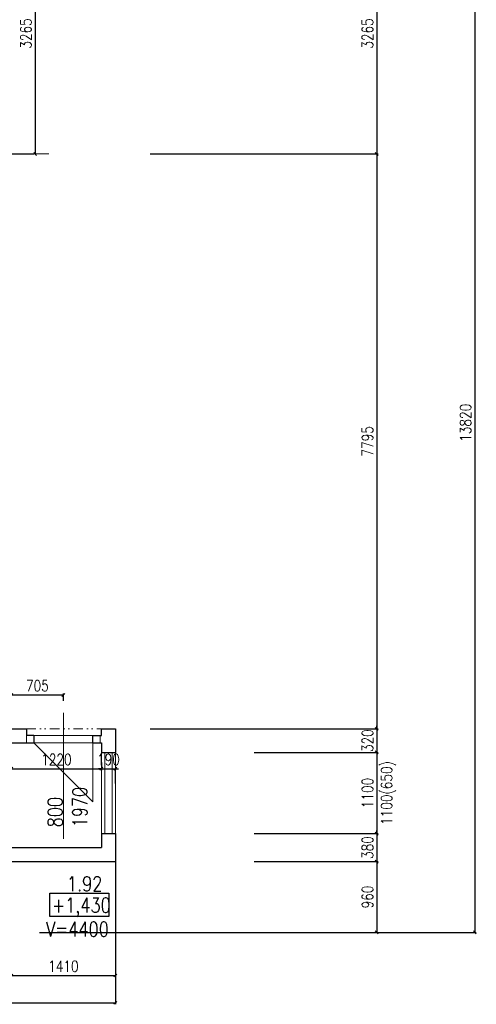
# Model space of a CAD drawing. Header units: millimetres. Extents: x -238874 to 551972, y -298952 to 658415.
# Tile 83 of 256: x 63170 to 69358, y 14375 to 27725. Entities that reach past the tile are written whole.
import ezdxf

# ---------------------------------------------------------------- set-up
doc = ezdxf.new("R2010")
doc.units = ezdxf.units.MM
doc.header["$LTSCALE"] = 20
doc.linetypes.add('DIVIDE2', pattern=[15.875, 6.35, -3.175, 0, -3.175, 0, -3.175])
for name, color, linetype in [('CZ', 255, 'Continuous'), ('KOTY', 8, 'Continuous'), ('ZDP', 50, 'Continuous')]:
    doc.layers.add(name, color=color, linetype=linetype)
doc.layers.add('PRUCHODY', color=7, linetype='Continuous', lineweight=18)
doc.styles.add('SIMPLEX', font='SIMPLEX.shx', dxfattribs={"width": 0.8, "bigfont": 'CAD13.shx'})
doc.styles.get("Standard").update_dxf_attribs({"font": 'simplex.shx', "width": 0.8})
doc.dimstyles.new('CKA', dxfattribs={"dimtxt": 200, "dimasz": 40, "dimexe": 20, "dimexo": 0.2, "dimgap": 50, "dimtad": 1, "dimdec": 0, "dimrnd": 1, "dimzin": 0, "dimdsep": 46, "dimtxsty": 'Standard', "dimblk1": 'OBLIQUE', "dimblk2": 'OBLIQUE', "dimsah": 1, "dimcen": 0.09, "dimclrd": 253, "dimclre": 253, "dimclrt": 253, "dimadec": 0, "dimazin": 0, "dimtfac": 1, "dimtdec": 0, "dimtix": 1, "dimtmove": 2, "dimatfit": 3, "dimfxl": 1, "dimtolj": 1, "dimtzin": 0, "dimarcsym": 0})

# ---------------------------------------------------------------- blocks, each defined once
blk = doc.blocks.new('_OBLIQUE')
at = {"color": 0, "linetype": 'ByBlock'}
blk.add_line((-0.5, -0.5), (0.5, 0.5), dxfattribs=at)
blk = doc.blocks.new('*D125')
at = {"layer": 'DEFPOINTS', "color": 0, "transparency": 16777216}
for p in [(64559, 25905), (64559, 18110), (68009, 18110)]:
    blk.add_point(p, dxfattribs=at)
at = {"layer": 'KOTY', "lineweight": -2, "transparency": 16777216}
for p, q in [((68009, 25905), (68009, 18110)), ((64940, 18110), (68029, 18110))]:
    blk.add_line(p, q, dxfattribs=at)
at = {"layer": 'KOTY', "lineweight": -2, "transparency": 16777216, "xscale": 40, "yscale": 40, "zscale": 40}
for p, rotation in [((68009, 25905), 90), ((68009, 18110), 270)]:
    blk.add_blockref('_OBLIQUE', p, dxfattribs=dict(at, rotation=rotation))
at = {"layer": 'KOTY', "transparency": 16777216, "insert": (67884, 22008), "char_height": 150, "attachment_point": 5, "rotation": 90, "style": 'SIMPLEX'}
blk.add_mtext('\\A1;7795', dxfattribs=at)
blk = doc.blocks.new('*D133')
at = {"layer": 'DEFPOINTS', "color": 0, "transparency": 16777216}
for p in [(67388, 29170), (63058, 15350), (69338, 15350)]:
    blk.add_point(p, dxfattribs=at)
at = {"layer": 'KOTY', "lineweight": -2, "transparency": 16777216}
for p, q in [((69338, 29170), (69338, 15350)), ((63439, 15350), (69358, 15350))]:
    blk.add_line(p, q, dxfattribs=at)
at = {"layer": 'KOTY', "lineweight": -2, "transparency": 16777216, "xscale": 40, "yscale": 40, "zscale": 40}
for p, rotation in [((69338, 29170), 90), ((69338, 15350), 270)]:
    blk.add_blockref('_OBLIQUE', p, dxfattribs=dict(at, rotation=rotation))
at = {"layer": 'KOTY', "transparency": 16777216, "insert": (69213, 22260), "char_height": 150, "attachment_point": 5, "rotation": 90, "style": 'SIMPLEX'}
blk.add_mtext('\\A1;13820', dxfattribs=at)
blk = doc.blocks.new('*D139')
at = {"layer": 'DEFPOINTS', "color": 0, "transparency": 16777216}
for p in [(39628, 17000), (64468, 17000), (64468, 14395)]:
    blk.add_point(p, dxfattribs=at)
at = {"layer": 'KOTY', "lineweight": -2, "transparency": 16777216}
for p, q in [((64468, 16619), (64468, 14375)), ((39628, 14395), (64468, 14395))]:
    blk.add_line(p, q, dxfattribs=at)
at = {"layer": 'KOTY', "lineweight": -2, "transparency": 16777216, "xscale": 40, "yscale": 40, "zscale": 40, "rotation": 180}
blk.add_blockref('_OBLIQUE', (39628, 14395), dxfattribs=at)
at = {"layer": 'KOTY', "lineweight": -2, "transparency": 16777216, "xscale": 40, "yscale": 40, "zscale": 40}
blk.add_blockref('_OBLIQUE', (64468, 14395), dxfattribs=at)
at = {"layer": 'KOTY', "transparency": 16777216, "insert": (52048, 14520), "char_height": 150, "attachment_point": 5, "style": 'SIMPLEX'}
blk.add_mtext('\\A1;24840', dxfattribs=at)
blk = doc.blocks.new('*D180')
at = {"layer": 'DEFPOINTS', "color": 0, "transparency": 16777216}
for p in [(64559, 18110), (65969, 17790), (68009, 17790)]:
    blk.add_point(p, dxfattribs=at)
at = {"layer": 'KOTY', "lineweight": -2, "transparency": 16777216}
for p, q in [((68009, 18110), (68009, 18150)), ((68009, 18110), (68009, 17790)), ((66350, 17790), (68029, 17790)), ((68009, 17790), (68009, 17750))]:
    blk.add_line(p, q, dxfattribs=at)
at = {"layer": 'KOTY', "lineweight": -2, "transparency": 16777216, "xscale": 40, "yscale": 40, "zscale": 40}
for p, rotation in [((68009, 18110), 270), ((68009, 17790), 90)]:
    blk.add_blockref('_OBLIQUE', p, dxfattribs=dict(at, rotation=rotation))
at = {"layer": 'KOTY', "transparency": 16777216, "insert": (67884, 17950), "char_height": 150, "attachment_point": 5, "rotation": 90, "style": 'SIMPLEX'}
blk.add_mtext('\\A1;320', dxfattribs=at)
blk = doc.blocks.new('*D181')
at = {"layer": 'DEFPOINTS', "color": 0, "transparency": 16777216}
for p in [(65969, 17790), (65969, 16690), (68009, 16690)]:
    blk.add_point(p, dxfattribs=at)
at = {"layer": 'KOTY', "lineweight": -2, "transparency": 16777216}
for p, q in [((68009, 17790), (68009, 16690)), ((66350, 16690), (68029, 16690))]:
    blk.add_line(p, q, dxfattribs=at)
at = {"layer": 'KOTY', "lineweight": -2, "transparency": 16777216, "xscale": 40, "yscale": 40, "zscale": 40}
for p, rotation in [((68009, 17790), 90), ((68009, 16690), 270)]:
    blk.add_blockref('_OBLIQUE', p, dxfattribs=dict(at, rotation=rotation))
at = {"layer": 'KOTY', "transparency": 16777216, "insert": (67884, 17240), "char_height": 150, "attachment_point": 5, "rotation": 90, "style": 'SIMPLEX'}
blk.add_mtext('\\A1;1100', dxfattribs=at)
blk = doc.blocks.new('*D182')
at = {"layer": 'DEFPOINTS', "color": 0, "transparency": 16777216}
for p in [(65969, 16690), (65969, 16310), (68009, 16310)]:
    blk.add_point(p, dxfattribs=at)
at = {"layer": 'KOTY', "lineweight": -2, "transparency": 16777216}
for p, q in [((68009, 16690), (68009, 16730)), ((68009, 16690), (68009, 16310)), ((66350, 16310), (68029, 16310)), ((68009, 16310), (68009, 16270))]:
    blk.add_line(p, q, dxfattribs=at)
at = {"layer": 'KOTY', "lineweight": -2, "transparency": 16777216, "xscale": 40, "yscale": 40, "zscale": 40}
for p, rotation in [((68009, 16690), 270), ((68009, 16310), 90)]:
    blk.add_blockref('_OBLIQUE', p, dxfattribs=dict(at, rotation=rotation))
at = {"layer": 'KOTY', "transparency": 16777216, "insert": (67884, 16500), "char_height": 150, "attachment_point": 5, "rotation": 90, "style": 'SIMPLEX'}
blk.add_mtext('\\A1;380', dxfattribs=at)
blk = doc.blocks.new('*D183')
at = {"layer": 'DEFPOINTS', "color": 0, "transparency": 16777216}
for p in [(65969, 16310), (64559, 15350), (68009, 15350)]:
    blk.add_point(p, dxfattribs=at)
at = {"layer": 'KOTY', "lineweight": -2, "transparency": 16777216}
for p, q in [((68009, 16310), (68009, 15350)), ((64940, 15350), (68029, 15350))]:
    blk.add_line(p, q, dxfattribs=at)
at = {"layer": 'KOTY', "lineweight": -2, "transparency": 16777216, "xscale": 40, "yscale": 40, "zscale": 40}
for p, rotation in [((68009, 16310), 90), ((68009, 15350), 270)]:
    blk.add_blockref('_OBLIQUE', p, dxfattribs=dict(at, rotation=rotation))
at = {"layer": 'KOTY', "transparency": 16777216, "insert": (67884, 15830), "char_height": 150, "attachment_point": 5, "rotation": 90, "style": 'SIMPLEX'}
blk.add_mtext('\\A1;960', dxfattribs=at)
blk = doc.blocks.new('*D185')
at = {"layer": 'DEFPOINTS', "color": 0, "transparency": 16777216}
for p in [(63763, 18570), (63058, 18110), (63763, 18110)]:
    blk.add_point(p, dxfattribs=at)
at = {"layer": 'KOTY', "lineweight": -2, "transparency": 16777216}
for p, q in [((63058, 18570), (63763, 18570)), ((63763, 18491), (63763, 18590))]:
    blk.add_line(p, q, dxfattribs=at)
at = {"layer": 'KOTY', "lineweight": -2, "transparency": 16777216, "xscale": 40, "yscale": 40, "zscale": 40, "rotation": 180}
blk.add_blockref('_OBLIQUE', (63058, 18570), dxfattribs=at)
at = {"layer": 'KOTY', "lineweight": -2, "transparency": 16777216, "xscale": 40, "yscale": 40, "zscale": 40}
blk.add_blockref('_OBLIQUE', (63763, 18570), dxfattribs=at)
at = {"layer": 'KOTY', "transparency": 16777216, "insert": (63410, 18695), "char_height": 150, "attachment_point": 5, "style": 'SIMPLEX'}
blk.add_mtext('\\A1;705', dxfattribs=at)
blk = doc.blocks.new('*D187')
at = {"layer": 'DEFPOINTS', "color": 0, "transparency": 16777216}
for p in [(64278, 18036), (63058, 17941), (64278, 17569)]:
    blk.add_point(p, dxfattribs=at)
at = {"layer": 'KOTY', "lineweight": -2, "transparency": 16777216}
for p, q in [((64278, 17655), (64278, 17549)), ((63058, 17569), (64278, 17569))]:
    blk.add_line(p, q, dxfattribs=at)
at = {"layer": 'KOTY', "lineweight": -2, "transparency": 16777216, "xscale": 40, "yscale": 40, "zscale": 40, "rotation": 180}
blk.add_blockref('_OBLIQUE', (63058, 17569), dxfattribs=at)
at = {"layer": 'KOTY', "lineweight": -2, "transparency": 16777216, "xscale": 40, "yscale": 40, "zscale": 40}
blk.add_blockref('_OBLIQUE', (64278, 17569), dxfattribs=at)
at = {"layer": 'KOTY', "transparency": 16777216, "insert": (63668, 17694), "char_height": 150, "attachment_point": 5, "style": 'SIMPLEX'}
blk.add_mtext('\\A1;1220', dxfattribs=at)
blk = doc.blocks.new('*D188')
at = {"layer": 'DEFPOINTS', "color": 0, "transparency": 16777216}
for p in [(64278, 18036), (64468, 17751), (64468, 17569)]:
    blk.add_point(p, dxfattribs=at)
at = {"layer": 'KOTY', "lineweight": -2, "transparency": 16777216}
for p, q in [((64278, 17569), (64238, 17569)), ((64278, 17569), (64468, 17569)), ((64468, 17569), (64508, 17569)), ((64468, 17370), (64468, 17549))]:
    blk.add_line(p, q, dxfattribs=at)
at = {"layer": 'KOTY', "lineweight": -2, "transparency": 16777216, "xscale": 40, "yscale": 40, "zscale": 40}
blk.add_blockref('_OBLIQUE', (64278, 17569), dxfattribs=at)
at = {"layer": 'KOTY', "lineweight": -2, "transparency": 16777216, "xscale": 40, "yscale": 40, "zscale": 40, "rotation": 180}
blk.add_blockref('_OBLIQUE', (64468, 17569), dxfattribs=at)
at = {"layer": 'KOTY', "transparency": 16777216, "insert": (64373, 17694), "char_height": 150, "attachment_point": 5, "style": 'SIMPLEX'}
blk.add_mtext('\\A1;190', dxfattribs=at)
blk = doc.blocks.new('*D191')
at = {"layer": 'DEFPOINTS', "color": 0, "transparency": 16777216}
for p in [(64468, 16500), (63058, 15350), (64468, 14766)]:
    blk.add_point(p, dxfattribs=at)
at = {"layer": 'KOTY', "lineweight": -2, "transparency": 16777216}
for p, q in [((64468, 16119), (64468, 14746)), ((63058, 14766), (64468, 14766))]:
    blk.add_line(p, q, dxfattribs=at)
at = {"layer": 'KOTY', "lineweight": -2, "transparency": 16777216, "xscale": 40, "yscale": 40, "zscale": 40, "rotation": 180}
blk.add_blockref('_OBLIQUE', (63058, 14766), dxfattribs=at)
at = {"layer": 'KOTY', "lineweight": -2, "transparency": 16777216, "xscale": 40, "yscale": 40, "zscale": 40}
blk.add_blockref('_OBLIQUE', (64468, 14766), dxfattribs=at)
at = {"layer": 'KOTY', "transparency": 16777216, "insert": (63763, 14891), "char_height": 150, "attachment_point": 5, "style": 'SIMPLEX'}
blk.add_mtext('\\A1;1410', dxfattribs=at)
blk = doc.blocks.new('*D263')
at = {"layer": 'DEFPOINTS', "color": 0, "transparency": 16777216}
for p in [(66637, 29170), (64559, 25905), (68009, 25905)]:
    blk.add_point(p, dxfattribs=at)
at = {"layer": 'KOTY', "lineweight": -2, "transparency": 16777216}
for p, q in [((68009, 29170), (68009, 25905)), ((64940, 25905), (68029, 25905))]:
    blk.add_line(p, q, dxfattribs=at)
at = {"layer": 'KOTY', "lineweight": -2, "transparency": 16777216, "xscale": 40, "yscale": 40, "zscale": 40}
for p, rotation in [((68009, 29170), 90), ((68009, 25905), 270)]:
    blk.add_blockref('_OBLIQUE', p, dxfattribs=dict(at, rotation=rotation))
at = {"layer": 'KOTY', "transparency": 16777216, "insert": (67884, 27538), "char_height": 150, "attachment_point": 5, "rotation": 90, "style": 'SIMPLEX'}
blk.add_mtext('\\A1;3265', dxfattribs=at)
blk = doc.blocks.new('*D264')
at = {"layer": 'DEFPOINTS', "color": 0, "transparency": 16777216}
for p in [(63380, 29170), (63380, 25905), (63380, 25905)]:
    blk.add_point(p, dxfattribs=at)
at = {"layer": 'KOTY', "lineweight": -2, "transparency": 16777216}
for p, q in [((63380, 29170), (63380, 25905)), ((63000, 25905), (63360, 25905))]:
    blk.add_line(p, q, dxfattribs=at)
at = {"layer": 'KOTY', "lineweight": -2, "transparency": 16777216, "xscale": 40, "yscale": 40, "zscale": 40}
for p, rotation in [((63380, 29170), 90), ((63380, 25905), 270)]:
    blk.add_blockref('_OBLIQUE', p, dxfattribs=dict(at, rotation=rotation))
at = {"layer": 'KOTY', "transparency": 16777216, "insert": (63255, 27538), "char_height": 150, "attachment_point": 5, "rotation": 90, "style": 'SIMPLEX'}
blk.add_mtext('\\A1;3265', dxfattribs=at)

msp = doc.modelspace()

# ---------------------------------------------------------------- linework, layer by layer
at = {"layer": 'CZ', "color": 7}
msp.add_lwpolyline([(63577.569, 15880.706), (64376.596, 15880.706), (64376.596, 15564.769), (63577.569, 15564.769)], close=True, dxfattribs=at)
at = {"layer": 'PRUCHODY'}
for p, q in [((60117.438, 25905.047), (63567.438, 25905.047)), ((63762.962, 18329.338), (63762.962, 16617.182)), ((63262.962, 18020.047), (63262.962, 17920.047)), ((63362.962, 18020.047), (64162.962, 18020.047)), ((63362.962, 17920.047), (64162.962, 17920.047)), ((63362.962, 17920.047), (64162.962, 17120.047)), ((64162.962, 17120.047), (64162.962, 17920.047)), ((64262.962, 17920.047), (64262.962, 18020.047)), ((64277.962, 16690.047), (64277.962, 17790.047)), ((64322.962, 16690.047), (64322.962, 17790.047)), ((64422.962, 17790.047), (64422.962, 16690.047)), ((64467.962, 17790.047), (64467.962, 16690.047))]:
    msp.add_line(p, q, dxfattribs=at)
at = {"layer": 'PRUCHODY', "linetype": 'DIVIDE2'}
msp.add_line((63262.962, 18110.047), (64277.962, 18110.047), dxfattribs=at)
at = {"layer": 'ZDP'}
for p, q in [((63057.962, 18110.047), (63262.962, 18110.047)), ((63262.962, 18110.047), (63262.962, 18020.047)), ((64277.962, 18020.047), (64277.962, 18110.047)), ((64277.962, 18110.047), (64467.962, 18110.047)), ((64467.962, 18110.047), (64467.962, 17790.047)), ((63057.962, 17920.047), (63362.962, 17920.047)), ((63362.962, 18020.047), (63262.962, 18020.047)), ((63362.962, 18020.047), (63362.962, 17920.047)), ((64162.962, 17920.047), (64162.962, 18020.047)), ((64162.962, 18020.047), (64277.962, 18020.047)), ((64162.962, 17920.047), (64277.962, 17920.047)), ((64277.962, 17920.047), (64277.962, 17790.047)), ((64277.962, 17790.047), (64467.962, 17790.047)), ((64277.962, 16690.047), (64467.962, 16690.047)), ((64277.962, 16690.047), (64277.962, 16500.047)), ((64467.962, 16690.047), (64467.962, 16310.047)), ((63057.962, 16500.047), (64277.962, 16500.047)), ((63057.962, 16310.047), (64467.962, 16310.047))]:
    msp.add_line(p, q, dxfattribs=at)

# ---------------------------------------------------------------- texts
at = {"layer": 'CZ', "color": 7, "insert": (63550.492, 16775.461), "char_height": 200, "width": 1830.1, "attachment_point": 1, "rotation": 90}
msp.add_mtext('800\\P1970', dxfattribs=at)
at = {"layer": 'CZ', "color": 7, "char_height": 200, "width": 1830.1, "attachment_point": 1}
for s, insert in [('1.92', (63810.356, 16108.494)), ('+1,430', (63608.405, 15818.885)), ('V=4400', (63527.769, 15494.171))]:
    msp.add_mtext(s, dxfattribs=dict(at, insert=insert))
at = {"layer": 'KOTY', "insert": (68167.193, 17240.047), "char_height": 150, "attachment_point": 5, "rotation": 90, "style": 'SIMPLEX'}
msp.add_mtext('1100(650)', dxfattribs=at)

# ---------------------------------------------------------------- dimensions: what is measured, and where the dimension line sits
at = {"layer": 'KOTY'}
for base, p1, p2, angle, text, picture, middle in [((63380.354, 25905.047), (63380.354, 29170.047), (63380.354, 25905.047), 270, '3265', '*D264', (63255.354, 27537.547)), ((69337.962, 15350.047), (67387.962, 29170.047), (63057.962, 15350.047), 270, '13820', '*D133', (69212.962, 22260.047)), ((68009.197, 25905.047), (66637.191, 29170.047), (64559.435, 25905.047), 90, '3265', '*D263', (67884.197, 27537.547)), ((68009.197, 18110.047), (64559.435, 25905.047), (64559.435, 18110.047), 90, '7795', '*D125', (67884.197, 22007.547)), ((68009.197, 17790.047), (64559.435, 18110.047), (65969.435, 17790.047), 90, '320', '*D180', (67884.197, 17950.047)), ((68009.197, 16690.047), (65969.435, 17790.047), (65969.435, 16690.047), 90, '1100', '*D181', (67884.197, 17240.047)), ((64467.962, 14395.191), (39627.962, 17000.047), (64467.962, 17000.047), 180, '24840', '*D139', (52047.962, 14520.191)), ((68009.197, 16310.047), (65969.435, 16690.047), (65969.435, 16310.047), 90, '380', '*D182', (67884.197, 16500.047)), ((64467.962, 14765.94), (63057.962, 15350.047), (64467.962, 16500.047), 180, '1410', '*D191', (63762.962, 14890.94)), ((68009.197, 15350.047), (65969.435, 16310.047), (64559.435, 15350.047), 90, '960', '*D183', (67884.197, 15830.047))]:
    dim = msp.add_linear_dim(base=base, p1=p1, p2=p2, angle=angle, text=text, dimstyle='CKA', override={"dimtxt": 150, "dimexo": 380.774374, "dimtxsty": 'SIMPLEX', "dimse1": 1, "dimclrd": 256, "dimclre": 256, "dimclrt": 256}, dxfattribs=at)
    dim.commit()
    dim.dimension.update_dxf_attribs({"geometry": picture, "text_midpoint": middle})
for base, p1, p2, text, picture, middle in [((63762.962, 18570.472), (63057.962, 18110.047), (63762.962, 18110.047), '705', '*D185', (63410.462, 18695.472)), ((64277.962, 17569.235), (63057.962, 17940.852), (64277.962, 18035.852), '1220', '*D187', (63667.962, 17694.235)), ((64467.962, 17569.235), (64277.962, 18035.852), (64467.962, 17750.852), '190', '*D188', (64372.962, 17694.235))]:
    dim = msp.add_linear_dim(base=base, p1=p1, p2=p2, text=text, dimstyle='CKA', override={"dimtxt": 150, "dimexo": 380.774374, "dimtxsty": 'SIMPLEX', "dimse1": 1, "dimclrd": 256, "dimclre": 256, "dimclrt": 256}, dxfattribs=at)
    dim.commit()
    dim.dimension.update_dxf_attribs({"geometry": picture, "text_midpoint": middle})

doc.saveas('drawing.dxf')
